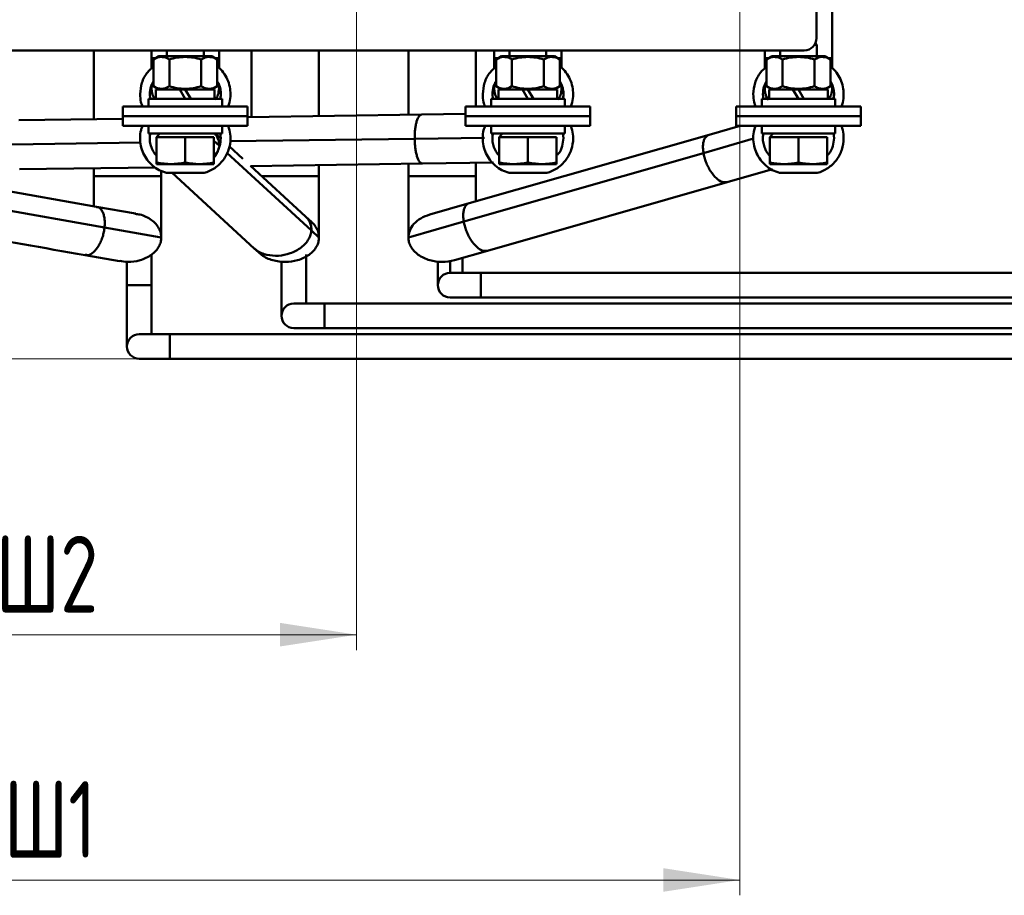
# Model space of a CAD drawing. Header units: millimetres. Extents: x 0 to 742, y 0 to 1050.
# Tile 5 of 7: x 311 to 472, y 634 to 777. Entities that reach past the tile are written whole.
import ezdxf

# ---------------------------------------------------------------- set-up
doc = ezdxf.new("R2010")
doc.units = ezdxf.units.MM
doc.header["$LTSCALE"] = 2.5
doc.linetypes.add('SLD-Сплошная', pattern=[0])
doc.styles.add('SLDTEXTSTYLE0', font='TXT', dxfattribs={"width": 0.7})
doc.styles.add('SLDTEXTSTYLE1', font='TXT', dxfattribs={"width": 0.7, "bigfont": 'bigfont'})
doc.dimstyles.new('SLDDIMSTYLE0', dxfattribs={"dimtxt": 12.5, "dimasz": 12.5, "dimexe": 0, "dimexo": 0.0625, "dimgap": 3.125, "dimtad": 2, "dimdec": 1, "dimrnd": 1e-09, "dimzin": 12, "dimdsep": 46, "dimtxsty": 'SLDTEXTSTYLE0', "dimsah": 1, "dimcen": 0.09, "dimadec": 0, "dimazin": 3, "dimtfac": 1, "dimtdec": 3, "dimtofl": 0, "dimtmove": 0, "dimatfit": 3, "dimfxl": 1, "dimfrac": 2, "dimtolj": 1, "dimtzin": 12, "dimarcsym": 0})

# ---------------------------------------------------------------- blocks, each defined once
blk = doc.blocks.new('_D_3')
at = {"color": 7, "linetype": 'SLD-Сплошная', "lineweight": 0}
for p, q in [((203.43, 789.87), (203.43, 634.1)), ((428.43, 789.87), (428.43, 634.1)), ((203.43, 636.6), (428.43, 636.6))]:
    blk.add_line(p, q, dxfattribs=at)
at = {"color": 7, "linetype": 'SLD-Сплошная', "lineweight": 18}
for points in [[(203.43, 636.6), (215.93, 634.68), (215.93, 638.53)], [(428.43, 636.6), (415.93, 638.53), (415.93, 634.68)]]:
    blk.add_solid(points, dxfattribs=at)
at = {"color": 7, "linetype": 'SLD-Сплошная', "lineweight": 18, "insert": (308.38, 652.72), "char_height": 12.5, "attachment_point": 1, "style": 'SLDTEXTSTYLE1'}
blk.add_mtext('Ш1', dxfattribs=at)
blk = doc.blocks.new('_D_4')
at = {"color": 7, "linetype": 'SLD-Сплошная', "lineweight": 0}
for p, q in [((265.93, 789.87), (265.93, 674.1)), ((365.93, 789.87), (365.93, 674.1)), ((265.93, 676.6), (365.93, 676.6))]:
    blk.add_line(p, q, dxfattribs=at)
at = {"color": 7, "linetype": 'SLD-Сплошная', "lineweight": 18}
for points in [[(265.93, 676.6), (278.43, 674.68), (278.43, 678.53)], [(365.93, 676.6), (353.43, 678.53), (353.43, 674.68)]]:
    blk.add_solid(points, dxfattribs=at)
at = {"color": 7, "linetype": 'SLD-Сплошная', "lineweight": 18, "insert": (307.04, 692.72), "char_height": 12.5, "attachment_point": 1, "style": 'SLDTEXTSTYLE1'}
blk.add_mtext('Ш2', dxfattribs=at)
blk = doc.blocks.new('_D_6')
at = {"color": 7, "linetype": 'SLD-Сплошная', "lineweight": 0}
for p, q in [((192.9, 961.89), (118.43, 961.89)), ((120.93, 721.6), (120.93, 961.89)), ((335.45, 721.6), (118.43, 721.6))]:
    blk.add_line(p, q, dxfattribs=at)
at = {"color": 7, "linetype": 'SLD-Сплошная', "lineweight": 18}
for points in [[(120.93, 961.89), (119.01, 949.39), (122.85, 949.39)], [(120.93, 721.6), (122.85, 734.1), (119.01, 734.1)]]:
    blk.add_solid(points, dxfattribs=at)
at = {"color": 7, "linetype": 'SLD-Сплошная', "lineweight": 18, "insert": (104.81, 838.2), "char_height": 12.5, "attachment_point": 1, "rotation": 90, "style": 'SLDTEXTSTYLE1'}
blk.add_mtext('Г', dxfattribs=at)

msp = doc.modelspace()

# ---------------------------------------------------------------- linework, layer by layer
at = {"color": 7, "linetype": 'SLD-Сплошная', "lineweight": 50}
for p, q in [((440.93, 773.89), (440.93, 808.89)), ((443.49, 785.64), (443.49, 770.64)), ((440.99, 772.81), (440.61, 772.81)), ((440.99, 772.81), (440.74, 773.05)), ((440.99, 770.92), (440.99, 772.81)), ((192.93, 771.89), (438.93, 771.89)), ((323.08, 760.67), (323.08, 771.89)), ((332.49, 770.64), (332.49, 771.89)), ((333.68, 770.92), (332.79, 770.41)), ((333.68, 770.92), (342.3, 770.92)), ((334.99, 771.89), (334.99, 770.92)), ((340.99, 770.92), (340.99, 771.89)), ((343.19, 770.41), (342.3, 770.92)), ((343.49, 771.89), (343.49, 770.64)), ((348.79, 771.89), (348.79, 761.03)), ((359.79, 761.18), (359.79, 771.89)), ((374.38, 771.89), (374.38, 761.39)), ((385.38, 762.72), (385.38, 771.89)), ((388.37, 771.89), (388.37, 770.64)), ((389.55, 770.92), (388.67, 770.41)), ((389.55, 770.92), (398.18, 770.92)), ((390.87, 771.89), (390.87, 770.92)), ((396.87, 770.92), (396.87, 771.89)), ((399.06, 770.41), (398.18, 770.92)), ((399.37, 770.64), (399.37, 771.89)), ((432.49, 770.64), (432.49, 771.89)), ((433.68, 770.92), (432.79, 770.41)), ((433.68, 770.92), (442.3, 770.92)), ((434.99, 771.89), (434.99, 770.92)), ((443.19, 770.41), (442.3, 770.92)), ((332.49, 768.93), (332.49, 770.64)), ((332.79, 766.03), (332.79, 770.41)), ((335.39, 770.41), (335.39, 766.03)), ((340.59, 766.03), (340.59, 770.41)), ((343.19, 766.03), (343.19, 770.41)), ((343.49, 770.64), (343.49, 768.99)), ((388.37, 770.64), (388.37, 768.92)), ((388.67, 766.03), (388.67, 770.41)), ((391.27, 770.41), (391.27, 766.03)), ((396.46, 766.03), (396.46, 770.41)), ((399.06, 766.03), (399.06, 770.41)), ((399.37, 769), (399.37, 770.64)), ((432.49, 768.93), (432.49, 770.64)), ((432.79, 766.03), (432.79, 770.41)), ((435.39, 770.41), (435.39, 766.03)), ((440.59, 766.03), (440.59, 770.41)), ((443.19, 766.03), (443.19, 770.41)), ((443.49, 770.64), (443.49, 768.99)), ((332.79, 766.03), (333.68, 765.52)), ((342.3, 765.52), (343.19, 766.03)), ((388.67, 766.03), (389.55, 765.52)), ((398.18, 765.52), (399.06, 766.03)), ((432.79, 766.03), (433.68, 765.52)), ((442.3, 765.52), (443.19, 766.03)), ((332.19, 764.74), (332.28, 763.97)), ((333.21, 765.52), (333.21, 763.97)), ((337.09, 765.52), (333.21, 765.52)), ((337.09, 765.52), (337.99, 765.52)), ((337.99, 763.97), (337.09, 765.52)), ((342.76, 765.52), (337.99, 765.52)), ((337.99, 765.52), (338.88, 763.97)), ((342.76, 763.97), (342.76, 765.52)), ((388.07, 764.74), (388.15, 763.97)), ((389.09, 765.52), (389.09, 763.97)), ((389.09, 765.52), (392.97, 765.52)), ((392.97, 765.52), (393.87, 765.52)), ((393.87, 763.97), (392.97, 765.52)), ((393.87, 765.52), (394.76, 763.97)), ((393.87, 765.52), (398.64, 765.52)), ((398.64, 763.97), (398.64, 765.52)), ((432.19, 764.74), (432.28, 763.97)), ((433.21, 765.52), (433.21, 763.97)), ((433.21, 765.52), (437.09, 765.52)), ((437.09, 765.52), (437.99, 765.52)), ((437.99, 763.97), (437.09, 765.52)), ((437.99, 765.52), (438.88, 763.97)), ((437.99, 765.52), (442.76, 765.52)), ((442.76, 763.97), (442.76, 765.52)), ((331.99, 763.97), (331.99, 762.72)), ((337.99, 763.97), (331.99, 763.97)), ((343.99, 763.97), (337.99, 763.97)), ((343.99, 762.72), (343.99, 763.97)), ((387.87, 763.97), (387.87, 762.72)), ((393.87, 763.97), (387.87, 763.97)), ((399.87, 763.97), (393.87, 763.97)), ((399.87, 762.72), (399.87, 763.97)), ((431.99, 763.97), (431.99, 762.72)), ((437.99, 763.97), (431.99, 763.97)), ((443.99, 763.97), (437.99, 763.97)), ((443.99, 762.72), (443.99, 763.97)), ((327.82, 762.72), (327.82, 761.15)), ((327.82, 761.15), (327.82, 759.58)), ((348.16, 761.15), (348.16, 762.72)), ((376.52, 761.42), (348.16, 761.02)), ((348.16, 759.58), (348.16, 761.15)), ((383.69, 761.52), (376.51, 761.42)), ((383.69, 762.72), (383.69, 761.15)), ((383.69, 761.15), (383.69, 759.58)), ((404.04, 761.15), (404.04, 762.72)), ((404.04, 759.58), (404.04, 761.15)), ((427.82, 762.72), (427.82, 761.15)), ((427.82, 761.15), (427.82, 759.58)), ((448.16, 761.15), (448.16, 762.72)), ((448.16, 759.58), (448.16, 761.15)), ((327.82, 760.73), (310.85, 760.5)), ((331.99, 759.58), (331.99, 758.33)), ((343.99, 758.33), (343.99, 759.58)), ((387.87, 759.58), (387.87, 758.33)), ((399.87, 758.33), (399.87, 759.58)), ((428.49, 759.59), (423.4, 758.13)), ((431.99, 759.58), (431.99, 758.33)), ((443.99, 758.33), (443.99, 759.58)), ((337.99, 758.33), (331.99, 758.33)), ((333.86, 758.33), (333.32, 757.73)), ((343.99, 758.33), (337.99, 758.33)), ((343.78, 757.49), (342.87, 758.33)), ((343.79, 757.56), (343.7, 758.33)), ((423.4, 758.14), (384.31, 746.95)), ((393.87, 758.33), (387.87, 758.33)), ((389.74, 758.33), (389.2, 757.73)), ((399.87, 758.33), (393.87, 758.33)), ((399.66, 757.56), (399.58, 758.33)), ((431.99, 758.33), (437.99, 758.33)), ((433.86, 758.33), (433.32, 757.73)), ((437.99, 758.33), (443.99, 758.33)), ((443.79, 757.56), (443.7, 758.33)), ((333.32, 753.61), (333.32, 757.73)), ((335.66, 757.73), (333.32, 757.73)), ((337.99, 757.73), (335.66, 757.73)), ((337.99, 753.61), (337.99, 757.73)), ((340.32, 757.73), (337.99, 757.73)), ((342.66, 757.73), (340.32, 757.73)), ((342.66, 753.61), (342.66, 757.73)), ((375.4, 757.48), (386.77, 757.64)), ((389.2, 753.61), (389.2, 757.73)), ((391.53, 757.73), (389.2, 757.73)), ((393.87, 757.73), (391.53, 757.73)), ((393.87, 753.61), (393.87, 757.73)), ((396.2, 757.73), (393.87, 757.73)), ((398.53, 757.73), (396.2, 757.73)), ((398.53, 753.61), (398.53, 757.73)), ((433.32, 753.61), (433.32, 757.73)), ((435.66, 757.73), (433.32, 757.73)), ((437.99, 757.73), (435.66, 757.73)), ((437.99, 753.61), (437.99, 757.73)), ((440.32, 757.73), (437.99, 757.73)), ((442.66, 757.73), (440.32, 757.73)), ((442.66, 753.61), (442.66, 757.73)), ((324.82, 743.02), (250.64, 756.09)), ((347.37, 754.19), (345.14, 756.24)), ((383.41, 743.97), (422.5, 755.15)), ((333.32, 753.35), (335.66, 753.35)), ((335.66, 753.35), (340.32, 753.35)), ((340.32, 753.35), (342.66, 753.35)), ((348.64, 753.02), (376.65, 753.42)), ((359.79, 751.39), (359.79, 753.18)), ((374.38, 753.39), (374.38, 751.39)), ((376.65, 753.42), (388.24, 753.58)), ((385.38, 751.39), (385.38, 753.54)), ((389.2, 753.35), (391.53, 753.35)), ((391.53, 753.35), (396.2, 753.35)), ((396.2, 753.35), (398.53, 753.35)), ((433.32, 753.35), (435.66, 753.35)), ((435.66, 753.35), (440.32, 753.35)), ((440.32, 753.35), (442.66, 753.35)), ((323.5, 746.4), (292.28, 751.9)), ((310.98, 752.5), (333.1, 752.81)), ((323.08, 751.39), (323.08, 752.67)), ((334.08, 752.24), (334.08, 751.39)), ((341.06, 751.9), (334.91, 751.9)), ((335.83, 751.9), (349.25, 739.58)), ((357.59, 744.8), (348.62, 753.05)), ((348.79, 753.03), (348.79, 752.88)), ((396.94, 751.9), (390.79, 751.9)), ((426.35, 750.38), (433.73, 752.49)), ((441.06, 751.9), (434.91, 751.9)), ((323.08, 746.41), (323.08, 751.39)), ((334.08, 751.39), (334.08, 741.39)), ((359.79, 741.39), (359.79, 751.39)), ((374.38, 751.39), (374.38, 741.39)), ((385.38, 747.25), (385.38, 751.39)), ((387.26, 739.2), (426.35, 750.38)), ((384.31, 746.95), (377.87, 745.11)), ((329.87, 745.27), (323.5, 746.4)), ((358.61, 743.87), (357.6, 744.8)), ((374.38, 741.39), (383.41, 743.97)), ((334.08, 741.39), (324.82, 743.02)), ((358.56, 742.52), (359.79, 741.39)), ((349.23, 739.59), (349.98, 738.9)), ((381.89, 737.66), (387.26, 739.2)), ((321.65, 738.49), (327.28, 737.5)), ((328.48, 737.4), (328.48, 733.6)), ((332.48, 733.6), (332.48, 738.57)), ((353.68, 737.45), (353.68, 728.6)), ((357.68, 730.6), (357.68, 738.6)), ((379.18, 737.47), (379.18, 733.6)), ((383.18, 735.6), (383.18, 738.03)), ((381.18, 735.6), (381.18, 735.6)), ((381.18, 735.6), (386.18, 735.6)), ((515.28, 735.6), (386.18, 735.6)), ((328.48, 733.6), (328.48, 723.6)), ((332.48, 725.6), (332.48, 733.6)), ((386.18, 731.6), (381.18, 731.6)), ((386.18, 731.6), (515.28, 731.6)), ((360.68, 730.6), (355.68, 730.6)), ((530.93, 730.6), (360.68, 730.6)), ((355.68, 726.6), (360.68, 726.6)), ((360.68, 726.6), (530.93, 726.6)), ((335.48, 725.6), (330.48, 725.6)), ((546.58, 725.6), (335.48, 725.6)), ((330.48, 721.6), (335.48, 721.6)), ((335.48, 721.6), (546.58, 721.6))]:
    msp.add_line(p, q, dxfattribs=at)
at = {"color": 8, "linetype": 'SLD-Сплошная', "lineweight": 50}
for p, q in [((309.73, 756.56), (330.7, 756.85)), ((342.66, 757.13), (343.5, 756.35)), ((345.28, 757.06), (375.4, 757.48)), ((422.5, 755.15), (430.68, 757.49)), ((344.78, 755.18), (358.56, 742.52)), ((381.18, 737.49), (381.18, 735.6)), ((332.48, 733.6), (328.48, 733.6))]:
    msp.add_line(p, q, dxfattribs=at)
at = {"color": 7, "linetype": 'SLD-Сплошная', "lineweight": 50, "flags": 128}
for points in [[(386.18, 735.6), (386.18, 735.45), (386.18, 735.02), (386.18, 734.37), (386.18, 733.6), (386.18, 732.84), (386.18, 732.19), (386.18, 731.76), (386.18, 731.6)], [(360.68, 726.6), (360.68, 726.64), (360.68, 726.76), (360.68, 726.94), (360.68, 727.19), (360.68, 727.49), (360.68, 727.84), (360.68, 728.21), (360.68, 728.6)]]:
    msp.add_lwpolyline(points, dxfattribs=at)
at = {"color": 8, "linetype": 'SLD-Сплошная', "lineweight": 50, "flags": 128}
for points in [[(360.68, 730.6), (360.68, 730.45), (360.68, 730.02), (360.68, 729.37), (360.68, 728.6)], [(335.48, 725.6), (335.48, 725.45), (335.48, 725.02), (335.48, 724.37), (335.48, 723.6), (335.48, 722.84), (335.48, 722.19), (335.48, 721.76), (335.48, 721.6), (335.48, 721.6)]]:
    msp.add_lwpolyline(points, dxfattribs=at)
at = {"color": 7, "linetype": 'SLD-Сплошная', "lineweight": 50}
for centre, start, end in [((438.93, 773.89), 270, 0), ((381.18, 733.6), 90.0292, 270), ((355.68, 728.6), 90, 180), ((355.68, 728.6), 180, 270), ((330.48, 723.6), 90, 270)]:
    msp.add_arc(centre, 2, start, end, dxfattribs=at)
for points, knots in [([(332.79, 770.41), (333.22, 770.66), (333.65, 770.81), (334.31, 770.81), (334.53, 770.78), (334.96, 770.64), (335.18, 770.53), (335.39, 770.41)], [0, 0, 0, 0, 0.5, 0.5, 0.75, 0.75, 1, 1, 1, 1]), ([(335.39, 770.41), (336.24, 770.66), (337.1, 770.81), (338.88, 770.81), (339.74, 770.66), (340.59, 770.41)], [0, 0, 0, 0, 0.5, 0.5, 1, 1, 1, 1]), ([(340.59, 770.41), (341.01, 770.66), (341.44, 770.81), (342.11, 770.81), (342.33, 770.78), (342.76, 770.64), (342.97, 770.53), (343.19, 770.41)], [0, 0, 0, 0, 0.5, 0.5, 0.75, 0.75, 1, 1, 1, 1]), ([(388.67, 770.41), (389.09, 770.66), (389.53, 770.81), (390.19, 770.81), (390.41, 770.78), (390.84, 770.64), (391.06, 770.53), (391.27, 770.41)], [0, 0, 0, 0, 0.5, 0.5, 0.75, 0.75, 1, 1, 1, 1]), ([(391.27, 770.41), (392.12, 770.66), (392.98, 770.81), (394.75, 770.81), (395.62, 770.66), (396.46, 770.41)], [0, 0, 0, 0, 0.5, 0.5, 1, 1, 1, 1]), ([(396.46, 770.41), (396.89, 770.66), (397.32, 770.81), (397.98, 770.81), (398.2, 770.78), (398.64, 770.64), (398.85, 770.53), (399.06, 770.41)], [0, 0, 0, 0, 0.5, 0.5, 0.75, 0.75, 1, 1, 1, 1]), ([(432.79, 770.41), (433.22, 770.66), (433.65, 770.81), (434.31, 770.81), (434.53, 770.78), (434.96, 770.64), (435.18, 770.53), (435.39, 770.41)], [0, 0, 0, 0, 0.5, 0.5, 0.75, 0.75, 1, 1, 1, 1]), ([(435.39, 770.41), (436.24, 770.66), (437.1, 770.81), (438.88, 770.81), (439.74, 770.66), (440.59, 770.41)], [0, 0, 0, 0, 0.5, 0.5, 1, 1, 1, 1]), ([(440.59, 770.41), (441.01, 770.66), (441.44, 770.81), (442.11, 770.81), (442.33, 770.78), (442.76, 770.64), (442.97, 770.53), (443.19, 770.41)], [0, 0, 0, 0, 0.5, 0.5, 0.75, 0.75, 1, 1, 1, 1]), ([(330.62, 764.74), (330.68, 765.37), (330.81, 766.63), (331.62, 768.22), (332.45, 768.93), (332.79, 769.22)], [0, 0, 0, 0, 0.368911, 0.737821, 1, 1, 1, 1]), ([(343.19, 769.28), (343.23, 769.26), (343.62, 768.99), (344.21, 768.28), (344.88, 767.19), (345.28, 765.96), (345.4, 764.68), (345.3, 763.57), (345.06, 762.95), (344.97, 762.72)], [0, 0, 0, 0, 0.020209, 0.196125, 0.37204, 0.547956, 0.723872, 0.899787, 1, 1, 1, 1]), ([(386.5, 764.74), (386.56, 765.37), (386.69, 766.63), (387.5, 768.22), (388.33, 768.93), (388.67, 769.22)], [0, 0, 0, 0, 0.368911, 0.737821, 1, 1, 1, 1]), ([(399.06, 769.28), (399.1, 769.26), (399.5, 768.99), (400.09, 768.28), (400.76, 767.19), (401.16, 765.96), (401.28, 764.68), (401.18, 763.57), (400.93, 762.95), (400.85, 762.72)], [0, 0, 0, 0, 0.020209, 0.196125, 0.37204, 0.547956, 0.723872, 0.899787, 1, 1, 1, 1]), ([(430.62, 764.74), (430.68, 765.37), (430.81, 766.63), (431.62, 768.22), (432.45, 768.93), (432.79, 769.22)], [0, 0, 0, 0, 0.368911, 0.737821, 1, 1, 1, 1]), ([(443.19, 769.28), (443.23, 769.26), (443.62, 768.99), (444.21, 768.28), (444.88, 767.19), (445.28, 765.96), (445.4, 764.68), (445.3, 763.57), (445.06, 762.95), (444.97, 762.72)], [0, 0, 0, 0, 0.020209, 0.1961247, 0.3720403, 0.5479559, 0.7238716, 0.8997872, 1, 1, 1, 1]), ([(332.79, 766.84), (332.65, 766.58), (332.27, 765.94), (332.22, 765.19), (332.19, 764.74)], [0, 0, 0, 0, 0.3927984, 1, 1, 1, 1]), ([(332.49, 765.64), (332.51, 765.99), (332.53, 766.43), (332.75, 766.8), (332.79, 766.88)], [0, 0, 0, 0, 0.801927, 1, 1, 1, 1]), ([(335.39, 766.03), (334.97, 765.79), (334.54, 765.63), (333.87, 765.63), (333.65, 765.67), (333.22, 765.81), (333.01, 765.91), (332.79, 766.03)], [0, 0, 0, 0, 0.5, 0.5, 0.75, 0.75, 1, 1, 1, 1]), ([(340.59, 766.03), (339.74, 765.79), (338.88, 765.63), (337.1, 765.63), (336.24, 765.79), (335.39, 766.03)], [0, 0, 0, 0, 0.5, 0.5, 1, 1, 1, 1]), ([(343.19, 766.03), (342.76, 765.79), (342.33, 765.63), (341.67, 765.63), (341.45, 765.67), (341.01, 765.81), (340.8, 765.91), (340.59, 766.03)], [0, 0, 0, 0, 0.5, 0.5, 0.75, 0.75, 1, 1, 1, 1]), ([(343.7, 763.97), (343.74, 764.2), (343.83, 764.72), (343.73, 765.56), (343.53, 766.32), (343.28, 766.73), (343.19, 766.89)], [0, 0, 0, 0, 0.224013, 0.52509, 0.826167, 1, 1, 1, 1]), ([(343.19, 766.84), (343.27, 766.69), (343.46, 766.31), (343.48, 765.89), (343.49, 765.64)], [0, 0, 0, 0, 0.404709, 1, 1, 1, 1]), ([(388.67, 766.84), (388.52, 766.58), (388.15, 765.94), (388.1, 765.19), (388.07, 764.74)], [0, 0, 0, 0, 0.392798, 1, 1, 1, 1]), ([(388.37, 765.64), (388.39, 765.99), (388.41, 766.43), (388.63, 766.8), (388.67, 766.88)], [0, 0, 0, 0, 0.801927, 1, 1, 1, 1]), ([(391.27, 766.03), (390.84, 765.79), (390.41, 765.63), (389.75, 765.63), (389.53, 765.67), (389.1, 765.81), (388.88, 765.91), (388.67, 766.03)], [0, 0, 0, 0, 0.5, 0.5, 0.75, 0.75, 1, 1, 1, 1]), ([(396.46, 766.03), (395.62, 765.79), (394.75, 765.63), (392.98, 765.63), (392.12, 765.79), (391.27, 766.03)], [0, 0, 0, 0, 0.5, 0.5, 1, 1, 1, 1]), ([(399.06, 766.03), (398.64, 765.79), (398.21, 765.63), (397.55, 765.63), (397.32, 765.67), (396.89, 765.81), (396.68, 765.91), (396.46, 766.03)], [0, 0, 0, 0, 0.5, 0.5, 0.75, 0.75, 1, 1, 1, 1]), ([(399.58, 763.97), (399.62, 764.2), (399.7, 764.72), (399.61, 765.56), (399.4, 766.32), (399.15, 766.73), (399.06, 766.89)], [0, 0, 0, 0, 0.224013, 0.52509, 0.826167, 1, 1, 1, 1]), ([(399.06, 766.84), (399.14, 766.69), (399.34, 766.31), (399.36, 765.89), (399.37, 765.64)], [0, 0, 0, 0, 0.404709, 1, 1, 1, 1]), ([(432.79, 766.84), (432.65, 766.58), (432.27, 765.94), (432.22, 765.19), (432.19, 764.74)], [0, 0, 0, 0, 0.392798, 1, 1, 1, 1]), ([(432.49, 765.64), (432.51, 765.99), (432.53, 766.43), (432.75, 766.8), (432.79, 766.88)], [0, 0, 0, 0, 0.801927, 1, 1, 1, 1]), ([(435.39, 766.03), (434.97, 765.79), (434.54, 765.63), (433.87, 765.63), (433.65, 765.67), (433.22, 765.81), (433.01, 765.91), (432.79, 766.03)], [0, 0, 0, 0, 0.5, 0.5, 0.75, 0.75, 1, 1, 1, 1]), ([(440.59, 766.03), (439.74, 765.79), (438.88, 765.63), (437.1, 765.63), (436.24, 765.79), (435.39, 766.03)], [0, 0, 0, 0, 0.5, 0.5, 1, 1, 1, 1]), ([(443.19, 766.03), (442.76, 765.79), (442.33, 765.63), (441.67, 765.63), (441.45, 765.67), (441.01, 765.81), (440.8, 765.91), (440.59, 766.03)], [0, 0, 0, 0, 0.5, 0.5, 0.75, 0.75, 1, 1, 1, 1]), ([(443.7, 763.97), (443.74, 764.2), (443.83, 764.72), (443.73, 765.56), (443.53, 766.32), (443.28, 766.73), (443.19, 766.89)], [0, 0, 0, 0, 0.2240128, 0.52509, 0.8261672, 1, 1, 1, 1]), ([(443.19, 766.84), (443.27, 766.69), (443.46, 766.31), (443.48, 765.89), (443.49, 765.64)], [0, 0, 0, 0, 0.404709, 1, 1, 1, 1]), ([(331.01, 762.72), (330.92, 762.96), (330.67, 763.6), (330.64, 764.3), (330.62, 764.74)], [0, 0, 0, 0, 0.366784, 1, 1, 1, 1]), ([(333, 763.97), (332.84, 764.27), (332.55, 764.79), (332.51, 765.39), (332.49, 765.64)], [0, 0, 0, 0, 0.57599, 1, 1, 1, 1]), ([(343.49, 765.64), (343.46, 765.29), (343.4, 764.65), (343.05, 764.11), (342.89, 763.86)], [0, 0, 0, 0, 0.544688, 1, 1, 1, 1]), ([(386.89, 762.72), (386.8, 762.96), (386.54, 763.6), (386.52, 764.3), (386.5, 764.74)], [0, 0, 0, 0, 0.366784, 1, 1, 1, 1]), ([(388.88, 763.97), (388.71, 764.27), (388.42, 764.79), (388.38, 765.39), (388.37, 765.64)], [0, 0, 0, 0, 0.57599, 1, 1, 1, 1]), ([(399.37, 765.64), (399.34, 765.29), (399.28, 764.65), (398.93, 764.11), (398.77, 763.86)], [0, 0, 0, 0, 0.544688, 1, 1, 1, 1]), ([(431.01, 762.72), (430.92, 762.96), (430.67, 763.6), (430.64, 764.3), (430.62, 764.74)], [0, 0, 0, 0, 0.366784, 1, 1, 1, 1]), ([(433.1, 763.83), (433.08, 763.86), (432.8, 764.14), (432.57, 764.78), (432.51, 765.39), (432.49, 765.64)], [0, 0, 0, 0, 0.049035, 0.613163, 1, 1, 1, 1]), ([(443.49, 765.64), (443.46, 765.29), (443.41, 764.69), (443.09, 764.18), (442.95, 763.97)], [0, 0, 0, 0, 0.58366, 1, 1, 1, 1]), ([(327.82, 762.72), (327.82, 762.72), (328.08, 762.72), (329.1, 762.72), (329.85, 762.72), (331.74, 762.72), (332.87, 762.72), (335.33, 762.72), (336.66, 762.72), (339.32, 762.72), (340.65, 762.72), (343.11, 762.72), (344.24, 762.72), (346.12, 762.72), (346.88, 762.72), (347.9, 762.72), (348.16, 762.72), (348.16, 762.72)], [0, 0, 0, 0, 0.125, 0.125, 0.25, 0.25, 0.375, 0.375, 0.5, 0.5, 0.625, 0.625, 0.75, 0.75, 0.875, 0.875, 1, 1, 1, 1]), ([(348.16, 761.15), (348.16, 761.15), (347.9, 761.15), (346.88, 761.15), (346.12, 761.15), (344.24, 761.15), (343.11, 761.15), (340.65, 761.15), (339.32, 761.15), (336.66, 761.15), (335.33, 761.15), (332.87, 761.15), (331.74, 761.15), (329.85, 761.15), (329.1, 761.15), (328.08, 761.15), (327.82, 761.15), (327.82, 761.15)], [0, 0, 0, 0, 0.125, 0.125, 0.25, 0.25, 0.375, 0.375, 0.5, 0.5, 0.625, 0.625, 0.75, 0.75, 0.875, 0.875, 1, 1, 1, 1]), ([(327.82, 761.15), (327.82, 761.15), (328.08, 761.15), (329.1, 761.15), (329.85, 761.15), (331.74, 761.15), (332.87, 761.15), (335.33, 761.15), (336.66, 761.15), (339.32, 761.15), (340.65, 761.15), (343.11, 761.15), (344.24, 761.15), (346.12, 761.15), (346.88, 761.15), (347.9, 761.15), (348.16, 761.15), (348.16, 761.15)], [0, 0, 0, 0, 0.125, 0.125, 0.25, 0.25, 0.375, 0.375, 0.5, 0.5, 0.625, 0.625, 0.75, 0.75, 0.875, 0.875, 1, 1, 1, 1]), ([(383.69, 762.72), (383.69, 762.72), (383.96, 762.72), (384.98, 762.72), (385.73, 762.72), (387.61, 762.72), (388.74, 762.72), (391.2, 762.72), (392.54, 762.72), (395.2, 762.72), (396.53, 762.72), (398.99, 762.72), (400.12, 762.72), (402, 762.72), (402.76, 762.72), (403.78, 762.72), (404.04, 762.72), (404.04, 762.72)], [0, 0, 0, 0, 0.125, 0.125, 0.25, 0.25, 0.375, 0.375, 0.5, 0.5, 0.625, 0.625, 0.75, 0.75, 0.875, 0.875, 1, 1, 1, 1]), ([(404.04, 761.15), (404.04, 761.15), (403.78, 761.15), (402.76, 761.15), (402, 761.15), (400.12, 761.15), (398.99, 761.15), (396.53, 761.15), (395.2, 761.15), (392.54, 761.15), (391.2, 761.15), (388.74, 761.15), (387.61, 761.15), (385.73, 761.15), (384.98, 761.15), (383.96, 761.15), (383.69, 761.15), (383.69, 761.15)], [0, 0, 0, 0, 0.125, 0.125, 0.25, 0.25, 0.375, 0.375, 0.5, 0.5, 0.625, 0.625, 0.75, 0.75, 0.875, 0.875, 1, 1, 1, 1]), ([(383.69, 761.15), (383.69, 761.15), (383.96, 761.15), (384.98, 761.15), (385.73, 761.15), (387.61, 761.15), (388.74, 761.15), (391.2, 761.15), (392.54, 761.15), (395.2, 761.15), (396.53, 761.15), (398.99, 761.15), (400.12, 761.15), (402, 761.15), (402.76, 761.15), (403.78, 761.15), (404.04, 761.15), (404.04, 761.15)], [0, 0, 0, 0, 0.125, 0.125, 0.25, 0.25, 0.375, 0.375, 0.5, 0.5, 0.625, 0.625, 0.75, 0.75, 0.875, 0.875, 1, 1, 1, 1]), ([(427.82, 762.72), (427.82, 762.72), (428.08, 762.72), (429.1, 762.72), (429.85, 762.72), (431.74, 762.72), (432.87, 762.72), (435.33, 762.72), (436.66, 762.72), (439.32, 762.72), (440.65, 762.72), (443.11, 762.72), (444.24, 762.72), (446.12, 762.72), (446.88, 762.72), (447.9, 762.72), (448.16, 762.72), (448.16, 762.72)], [0, 0, 0, 0, 0.125, 0.125, 0.25, 0.25, 0.375, 0.375, 0.5, 0.5, 0.625, 0.625, 0.75, 0.75, 0.875, 0.875, 1, 1, 1, 1]), ([(448.16, 761.15), (448.16, 761.15), (447.9, 761.15), (446.88, 761.15), (446.12, 761.15), (444.24, 761.15), (443.11, 761.15), (440.65, 761.15), (439.32, 761.15), (436.66, 761.15), (435.33, 761.15), (432.87, 761.15), (431.74, 761.15), (429.85, 761.15), (429.1, 761.15), (428.08, 761.15), (427.82, 761.15), (427.82, 761.15)], [0, 0, 0, 0, 0.125, 0.125, 0.25, 0.25, 0.375, 0.375, 0.5, 0.5, 0.625, 0.625, 0.75, 0.75, 0.875, 0.875, 1, 1, 1, 1]), ([(427.82, 761.15), (427.82, 761.15), (428.08, 761.15), (429.1, 761.15), (429.85, 761.15), (431.74, 761.15), (432.87, 761.15), (435.33, 761.15), (436.66, 761.15), (439.32, 761.15), (440.65, 761.15), (443.11, 761.15), (444.24, 761.15), (446.12, 761.15), (446.88, 761.15), (447.9, 761.15), (448.16, 761.15), (448.16, 761.15)], [0, 0, 0, 0, 0.125, 0.125, 0.25, 0.25, 0.375, 0.375, 0.5, 0.5, 0.625, 0.625, 0.75, 0.75, 0.875, 0.875, 1, 1, 1, 1]), ([(348.16, 759.58), (348.16, 759.58), (347.9, 759.58), (346.88, 759.58), (346.12, 759.58), (344.24, 759.58), (343.11, 759.58), (340.65, 759.58), (339.32, 759.58), (336.66, 759.58), (335.33, 759.58), (332.87, 759.58), (331.74, 759.58), (329.85, 759.58), (329.1, 759.58), (328.08, 759.58), (327.82, 759.58), (327.82, 759.58)], [0, 0, 0, 0, 0.125, 0.125, 0.25, 0.25, 0.375, 0.375, 0.5, 0.5, 0.625, 0.625, 0.75, 0.75, 0.875, 0.875, 1, 1, 1, 1]), ([(334.91, 751.9), (334.51, 752.04), (333.7, 752.32), (332.64, 753.07), (331.76, 754), (331.1, 755.11), (330.7, 756.34), (330.58, 757.62), (330.68, 758.73), (330.92, 759.35), (331.01, 759.58)], [0, 0, 0, 0, 0.132106, 0.264213, 0.396319, 0.528425, 0.660531, 0.792638, 0.924744, 1, 1, 1, 1]), ([(344.97, 759.58), (345.06, 759.34), (345.31, 758.7), (345.34, 758), (345.36, 757.56)], [0, 0, 0, 0, 0.366784, 1, 1, 1, 1]), ([(404.04, 759.58), (404.04, 759.58), (403.78, 759.58), (402.76, 759.58), (402, 759.58), (400.12, 759.58), (398.99, 759.58), (396.53, 759.58), (395.2, 759.58), (392.54, 759.58), (391.2, 759.58), (388.74, 759.58), (387.61, 759.58), (385.73, 759.58), (384.98, 759.58), (383.96, 759.58), (383.69, 759.58), (383.69, 759.58)], [0, 0, 0, 0, 0.125, 0.125, 0.25, 0.25, 0.375, 0.375, 0.5, 0.5, 0.625, 0.625, 0.75, 0.75, 0.875, 0.875, 1, 1, 1, 1]), ([(390.79, 751.9), (390.39, 752.04), (389.58, 752.32), (388.52, 753.07), (387.64, 754), (386.98, 755.11), (386.58, 756.34), (386.46, 757.62), (386.56, 758.73), (386.8, 759.35), (386.89, 759.58)], [0, 0, 0, 0, 0.132106, 0.264213, 0.396319, 0.528425, 0.660531, 0.792638, 0.924744, 1, 1, 1, 1]), ([(400.84, 759.58), (400.94, 759.34), (401.19, 758.7), (401.22, 758), (401.24, 757.56)], [0, 0, 0, 0, 0.366784, 1, 1, 1, 1]), ([(448.16, 759.58), (448.16, 759.58), (447.9, 759.58), (446.88, 759.58), (446.12, 759.58), (444.24, 759.58), (443.11, 759.58), (440.65, 759.58), (439.32, 759.58), (436.66, 759.58), (435.33, 759.58), (432.87, 759.58), (431.74, 759.58), (429.85, 759.58), (429.1, 759.58), (428.08, 759.58), (427.82, 759.58), (427.82, 759.58)], [0, 0, 0, 0, 0.125, 0.125, 0.25, 0.25, 0.375, 0.375, 0.5, 0.5, 0.625, 0.625, 0.75, 0.75, 0.875, 0.875, 1, 1, 1, 1]), ([(434.91, 751.9), (434.51, 752.04), (433.7, 752.32), (432.64, 753.07), (431.76, 754), (431.1, 755.11), (430.7, 756.34), (430.58, 757.62), (430.68, 758.73), (430.92, 759.35), (431.01, 759.58)], [0, 0, 0, 0, 0.132106, 0.264213, 0.396319, 0.528425, 0.660531, 0.792638, 0.924744, 1, 1, 1, 1]), ([(444.97, 759.58), (445.06, 759.34), (445.31, 758.7), (445.34, 758), (445.36, 757.56)], [0, 0, 0, 0, 0.366784, 1, 1, 1, 1]), ([(332.28, 758.33), (332.24, 758.1), (332.15, 757.58), (332.24, 756.74), (332.51, 755.87), (332.88, 755.16), (333.2, 754.82), (333.32, 754.69)], [0, 0, 0, 0, 0.172574, 0.404676, 0.636777, 0.868878, 1, 1, 1, 1]), ([(388.16, 758.33), (388.12, 758.1), (388.03, 757.58), (388.12, 756.74), (388.39, 755.87), (388.75, 755.16), (389.08, 754.82), (389.2, 754.69)], [0, 0, 0, 0, 0.172574, 0.404676, 0.636777, 0.868878, 1, 1, 1, 1]), ([(432.28, 758.33), (432.24, 758.1), (432.15, 757.58), (432.24, 756.74), (432.51, 755.87), (432.88, 755.16), (433.2, 754.82), (433.32, 754.69)], [0, 0, 0, 0, 0.172574, 0.404676, 0.636777, 0.868878, 1, 1, 1, 1]), ([(341.06, 751.9), (341.68, 752.07), (342.26, 752.34), (343.31, 753.06), (343.78, 753.5), (344.55, 754.52), (344.85, 755.09), (345.26, 756.29), (345.36, 756.93), (345.36, 757.56)], [0, 0, 0, 0, 0.25, 0.25, 0.5, 0.5, 0.75, 0.75, 1, 1, 1, 1]), ([(342.66, 754.72), (342.77, 754.83), (343.2, 755.24), (343.65, 756.23), (343.74, 757.12), (343.79, 757.56)], [0, 0, 0, 0, 0.142213, 0.571107, 1, 1, 1, 1]), ([(396.94, 751.9), (397.55, 752.07), (398.14, 752.34), (399.19, 753.06), (399.66, 753.5), (400.43, 754.52), (400.73, 755.09), (401.13, 756.29), (401.24, 756.93), (401.24, 757.56)], [0, 0, 0, 0, 0.25, 0.25, 0.5, 0.5, 0.75, 0.75, 1, 1, 1, 1]), ([(398.53, 754.72), (398.64, 754.83), (399.08, 755.24), (399.53, 756.23), (399.62, 757.12), (399.66, 757.56)], [0, 0, 0, 0, 0.142213, 0.571107, 1, 1, 1, 1]), ([(441.06, 751.9), (441.68, 752.07), (442.26, 752.34), (443.31, 753.06), (443.78, 753.5), (444.55, 754.52), (444.85, 755.09), (445.26, 756.29), (445.36, 756.93), (445.36, 757.56)], [0, 0, 0, 0, 0.25, 0.25, 0.5, 0.5, 0.75, 0.75, 1, 1, 1, 1]), ([(442.66, 754.72), (442.77, 754.83), (443.2, 755.24), (443.65, 756.23), (443.74, 757.12), (443.79, 757.56)], [0, 0, 0, 0, 0.142213, 0.571107, 1, 1, 1, 1]), ([(247.47, 751.57), (258.66, 749.6), (283.4, 745.24), (308.12, 740.88), (321.65, 738.49)], [0, 0, 0, 0, 0.452479, 1, 1, 1, 1]), ([(323.08, 751.39), (323.08, 751.39), (323.2, 751.39), (323.6, 751.39), (323.77, 751.39), (324.18, 751.39), (324.42, 751.39), (325.23, 751.39), (325.88, 751.39), (327.23, 751.39), (327.93, 751.39), (329.23, 751.39), (329.93, 751.39), (331.28, 751.39), (331.93, 751.39), (332.74, 751.39), (332.98, 751.39), (333.39, 751.39), (333.56, 751.39), (333.96, 751.39), (334.08, 751.39), (334.08, 751.39)], [0, 0, 0, 0, 0.125, 0.125, 0.1875, 0.1875, 0.25, 0.25, 0.375, 0.375, 0.5, 0.5, 0.625, 0.625, 0.75, 0.75, 0.8125, 0.8125, 0.875, 0.875, 1, 1, 1, 1]), ([(374.38, 751.39), (374.38, 751.39), (374.5, 751.39), (374.9, 751.39), (375.07, 751.39), (375.48, 751.39), (375.72, 751.39), (376.53, 751.39), (377.18, 751.39), (378.53, 751.39), (379.23, 751.39), (380.53, 751.39), (381.23, 751.39), (382.58, 751.39), (383.23, 751.39), (384.04, 751.39), (384.28, 751.39), (384.69, 751.39), (384.86, 751.39), (385.26, 751.39), (385.38, 751.39), (385.38, 751.39)], [0, 0, 0, 0, 0.125, 0.125, 0.1875, 0.1875, 0.25, 0.25, 0.375, 0.375, 0.5, 0.5, 0.625, 0.625, 0.75, 0.75, 0.8125, 0.8125, 0.875, 0.875, 1, 1, 1, 1]), ([(329.83, 745.21), (330.09, 745.19), (331.04, 745.09), (332.2, 744.48), (333.19, 743.62), (333.71, 742.9), (334.02, 742.14), (334.06, 741.63), (334.08, 741.39)], [0, 0, 0, 0, 0.12496, 0.457399, 0.61166, 0.753177, 0.881976, 1, 1, 1, 1]), ([(374.38, 741.39), (374.38, 741.74), (374.44, 742.11), (374.74, 742.86), (374.97, 743.23), (375.58, 743.92), (375.97, 744.23), (376.85, 744.75), (377.35, 744.96), (377.85, 745.11)], [0, 0, 0, 0, 0.25, 0.25, 0.5, 0.5, 0.75, 0.75, 1, 1, 1, 1]), ([(358.57, 743.87), (358.68, 743.78), (359.02, 743.49), (359.42, 742.9), (359.74, 742.15), (359.78, 741.63), (359.79, 741.39)], [0, 0, 0, 0, 0.155306, 0.463125, 0.743281, 1, 1, 1, 1]), ([(334.08, 741.39), (334.06, 741.14), (334.02, 740.63), (333.71, 739.87), (333.19, 739.16), (332.21, 738.29), (330.64, 737.59), (328.82, 737.28), (327.72, 737.49), (327.29, 737.57)], [0, 0, 0, 0, 0.083539, 0.174705, 0.274873, 0.384061, 0.619367, 0.852112, 1, 1, 1, 1]), ([(359.79, 741.39), (359.77, 741.14), (359.74, 740.63), (359.42, 739.87), (358.9, 739.16), (357.92, 738.29), (356.35, 737.57), (354.29, 737.29), (352.25, 737.58), (350.77, 738.2), (350.13, 738.8), (350, 738.92)], [0, 0, 0, 0, 0.060434, 0.126385, 0.198849, 0.277838, 0.448063, 0.616435, 0.784808, 0.955033, 1, 1, 1, 1]), ([(381.89, 737.67), (381.22, 737.53), (379.88, 737.27), (377.82, 737.58), (376.25, 738.29), (375.27, 739.16), (374.75, 739.87), (374.43, 740.63), (374.4, 741.14), (374.38, 741.39)], [0, 0, 0, 0, 0.213566, 0.428372, 0.645541, 0.746313, 0.83876, 0.9229, 1, 1, 1, 1])]:
    msp.add_open_spline(points, degree=3, knots=knots, dxfattribs=at)
at = {"color": 8, "linetype": 'SLD-Сплошная', "lineweight": 50}
for points, knots in [([(332.49, 770.64), (332.51, 770.64), (332.55, 770.64), (332.8, 770.64), (333.08, 770.64), (333.18, 770.64)], [0, 0, 0, 0, 0.355385, 0.743217, 1, 1, 1, 1]), ([(342.8, 770.64), (342.9, 770.64), (343.18, 770.64), (343.43, 770.64), (343.47, 770.64), (343.49, 770.64)], [0, 0, 0, 0, 0.256783, 0.644615, 1, 1, 1, 1]), ([(388.37, 770.64), (388.39, 770.64), (388.43, 770.64), (388.68, 770.64), (388.95, 770.64), (389.06, 770.64)], [0, 0, 0, 0, 0.355385, 0.743217, 1, 1, 1, 1]), ([(398.67, 770.64), (398.78, 770.64), (399.05, 770.64), (399.31, 770.64), (399.35, 770.64), (399.37, 770.64)], [0, 0, 0, 0, 0.256783, 0.644615, 1, 1, 1, 1]), ([(432.49, 770.64), (432.51, 770.64), (432.55, 770.64), (432.8, 770.64), (433.08, 770.64), (433.18, 770.64)], [0, 0, 0, 0, 0.355385, 0.743217, 1, 1, 1, 1]), ([(442.8, 770.64), (442.9, 770.64), (443.18, 770.64), (443.43, 770.64), (443.47, 770.64), (443.49, 770.64)], [0, 0, 0, 0, 0.256783, 0.644615, 1, 1, 1, 1]), ([(375.4, 757.48), (375.4, 757.72), (375.4, 758.23), (375.46, 758.99), (375.56, 759.7), (375.77, 760.55), (376.09, 761.26), (376.37, 761.35), (376.5, 761.39)], [0, 0, 0, 0, 0.100325, 0.209809, 0.330103, 0.461231, 0.743817, 1, 1, 1, 1]), ([(342.79, 758.37), (343.06, 758.06), (343.25, 757.72), (343.49, 757.04), (343.52, 756.69), (343.5, 756.35)], [0, 0, 0, 0, 0.5, 0.5, 1, 1, 1, 1]), ([(422.5, 755.15), (422.47, 755.38), (422.4, 755.87), (422.42, 756.53), (422.52, 757.13), (422.79, 757.79), (423.13, 757.97), (423.36, 758.1)], [0, 0, 0, 0, 0.138493, 0.28963, 0.455691, 0.636705, 1, 1, 1, 1]), ([(376.62, 753.42), (376.48, 753.48), (376.18, 753.6), (375.83, 754.36), (375.61, 755.24), (375.49, 755.96), (375.42, 756.72), (375.4, 757.23), (375.4, 757.48)], [0, 0, 0, 0, 0.271127, 0.548036, 0.676529, 0.794406, 0.901691, 1, 1, 1, 1]), ([(343.43, 755.94), (343.41, 755.84), (343.36, 755.5), (343.1, 754.96), (342.8, 754.57), (342.66, 754.4)], [0, 0, 0, 0, 0.16676, 0.619837, 1, 1, 1, 1]), ([(426.29, 750.39), (426.04, 750.37), (425.52, 750.34), (424.61, 750.96), (423.81, 751.89), (423.25, 752.88), (422.91, 753.65), (422.65, 754.42), (422.55, 754.92), (422.5, 755.15)], [0, 0, 0, 0, 0.199527, 0.418167, 0.639213, 0.741785, 0.835882, 0.921523, 1, 1, 1, 1]), ([(350.42, 751.39), (351.02, 751.39), (352.22, 751.39), (354.3, 751.39), (356.35, 751.39), (357.92, 751.39), (358.9, 751.39), (359.42, 751.39), (359.74, 751.39), (359.77, 751.39), (359.79, 751.39)], [0, 0, 0, 0, 0.176768, 0.353384, 0.53, 0.708559, 0.791415, 0.867427, 0.936607, 1, 1, 1, 1]), ([(383.41, 743.97), (383.37, 744.2), (383.31, 744.68), (383.32, 745.35), (383.43, 745.96), (383.72, 746.6), (384.03, 746.97), (384.31, 746.95), (384.31, 746.95)], [0, 0, 0, 0, 0.13459, 0.281468, 0.442849, 0.618763, 0.997864, 1, 1, 1, 1]), ([(323.49, 746.33), (323.59, 746.33), (323.97, 746.33), (324.38, 745.85), (324.69, 745.12), (324.83, 744.46), (324.88, 743.76), (324.84, 743.26), (324.82, 743.02)], [0, 0, 0, 0, 0.12362, 0.456569, 0.611066, 0.752799, 0.881795, 1, 1, 1, 1]), ([(357.57, 744.79), (357.67, 744.71), (357.96, 744.46), (358.3, 743.92), (358.55, 743.23), (358.56, 742.75), (358.56, 742.52)], [0, 0, 0, 0, 0.150706, 0.460201, 0.741883, 1, 1, 1, 1]), ([(387.26, 739.2), (386.99, 739.18), (386.45, 739.15), (385.51, 739.78), (384.72, 740.71), (384.15, 741.7), (383.81, 742.47), (383.55, 743.24), (383.45, 743.73), (383.41, 743.97)], [0, 0, 0, 0, 0.2135787, 0.4283808, 0.6455465, 0.7463173, 0.838763, 0.922901, 1, 1, 1, 1]), ([(324.82, 743.02), (324.79, 742.78), (324.72, 742.27), (324.52, 741.49), (324.23, 740.73), (323.74, 739.78), (323.02, 738.93), (322.25, 738.44), (321.82, 738.53), (321.66, 738.56)], [0, 0, 0, 0, 0.083749, 0.175145, 0.275565, 0.385028, 0.620926, 0.854256, 1, 1, 1, 1]), ([(358.56, 742.52), (358.53, 742.29), (358.46, 741.8), (358.12, 741.07), (357.6, 740.36), (356.63, 739.48), (355.11, 738.71), (353.17, 738.32), (351.28, 738.47), (349.93, 738.97), (349.38, 739.49), (349.26, 739.6)], [0, 0, 0, 0, 0.06051, 0.126545, 0.1991, 0.278189, 0.44863, 0.617215, 0.785801, 0.956241, 1, 1, 1, 1])]:
    msp.add_open_spline(points, degree=3, knots=knots, dxfattribs=at)
at = {"color": 7, "linetype": 'SLD-Сплошная', "lineweight": 50}
for points in [[(335.66, 753.35), (334.87, 753.35), (334.09, 753.45), (333.32, 753.61)], [(333.32, 753.61), (333.32, 753.45), (333.32, 753.35), (333.32, 753.35)], [(337.99, 753.61), (337.22, 753.45), (336.44, 753.35), (335.66, 753.35)], [(340.32, 753.35), (339.54, 753.35), (338.76, 753.45), (337.99, 753.61)], [(342.66, 753.61), (341.89, 753.45), (341.11, 753.35), (340.32, 753.35)], [(342.66, 753.35), (342.66, 753.35), (342.66, 753.45), (342.66, 753.61)], [(391.53, 753.35), (390.75, 753.35), (389.97, 753.45), (389.2, 753.61)], [(389.2, 753.61), (389.2, 753.45), (389.2, 753.35), (389.2, 753.35)], [(393.87, 753.61), (393.1, 753.45), (392.32, 753.35), (391.53, 753.35)], [(396.2, 753.35), (395.42, 753.35), (394.64, 753.45), (393.87, 753.61)], [(398.53, 753.61), (397.76, 753.45), (396.99, 753.35), (396.2, 753.35)], [(398.53, 753.35), (398.53, 753.35), (398.53, 753.45), (398.53, 753.61)], [(435.66, 753.35), (434.87, 753.35), (434.09, 753.45), (433.32, 753.61)], [(433.32, 753.61), (433.32, 753.45), (433.32, 753.35), (433.32, 753.35)], [(437.99, 753.61), (437.22, 753.45), (436.44, 753.35), (435.66, 753.35)], [(440.32, 753.35), (439.54, 753.35), (438.76, 753.45), (437.99, 753.61)], [(442.66, 753.61), (441.89, 753.45), (441.11, 753.35), (440.32, 753.35)], [(442.66, 753.35), (442.66, 753.35), (442.66, 753.45), (442.66, 753.61)]]:
    msp.add_open_spline(points, degree=3, dxfattribs=at)

# ---------------------------------------------------------------- dimensions: what is measured, and where the dimension line sits
at = {"color": 7, "linetype": 'SLD-Сплошная', "lineweight": 18}
dim = msp.add_linear_dim(base=(120.93, 961.89), p1=(335.48, 721.6), p2=(192.93, 961.89), angle=90, text='Г', dimstyle='SLDDIMSTYLE0', dxfattribs=at)
dim.commit()
dim.dimension.update_dxf_attribs({"geometry": '_D_6', "text_midpoint": (120.93, 841.75), "dimtype": 160})
for base, p1, p2, text, picture, middle in [((428.43, 636.6), (203.43, 789.89), (428.43, 789.89), 'Ш1', '_D_3', (315.93, 636.6)), ((365.93, 676.6), (265.93, 789.89), (365.93, 789.89), 'Ш2', '_D_4', (315.93, 676.6))]:
    dim = msp.add_linear_dim(base=base, p1=p1, p2=p2, text=text, dimstyle='SLDDIMSTYLE0', dxfattribs=at)
    dim.commit()
    dim.dimension.update_dxf_attribs({"geometry": picture, "text_midpoint": middle, "dimtype": 160})

doc.saveas('drawing.dxf')
